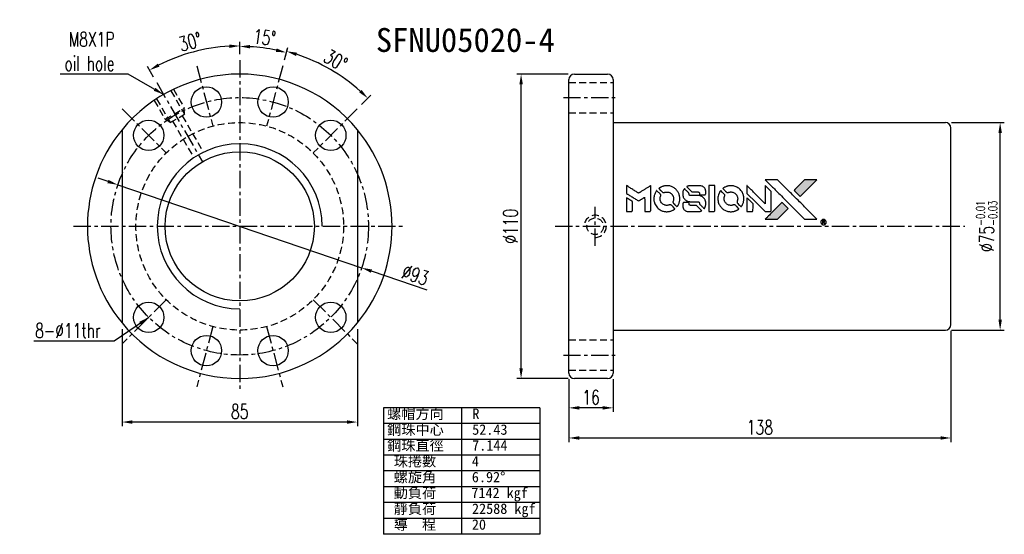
# Model space of a CAD drawing. Extents: x 37 to 392, y 65 to 251.
import ezdxf
from ezdxf.enums import TextEntityAlignment as Align

# ---------------------------------------------------------------- set-up
doc = ezdxf.new("R2010")
doc.units = 0
doc.header["$LTSCALE"] = 5
doc.header["$MEASUREMENT"] = 0
doc.header["$PDMODE"] = 1
doc.linetypes.add('CENTER', pattern=[2, 1.25, -0.25, 0.25, -0.25])
doc.linetypes.add('DASHED', pattern=[0.75, 0.5, -0.25])
doc.layers.get('0').update_dxf_attribs({"linetype": 'CONTINUOUS'})
doc.layers.get('DEFPOINTS').update_dxf_attribs({"linetype": 'CONTINUOUS'})
for name, color, linetype in [('CHA', 2, 'CONTINUOUS'), ('CL', 1, 'CENTER'), ('DIM', 4, 'CONTINUOUS'), ('HID', 2, 'DASHED'), ('OUT', 3, 'CONTINUOUS')]:
    doc.layers.add(name, color=color, linetype=linetype)
doc.styles.add('DIM-7', font='SIMPLEX.shx', dxfattribs={"width": 0.7, "bigfont": 'chineset.shx'})
doc.styles.add('T', font='kaiu.ttf')
doc.dimstyles.new('CNS', dxfattribs={"dimtxt": 3.5, "dimasz": 2.5, "dimexe": 1, "dimexo": 1.5, "dimgap": 0.09, "dimtad": 0, "dimdsep": 46, "dimtxsty": 'DIM-7', "dimcen": 0.09, "dimclrd": 1, "dimclre": 1, "dimclrt": 4, "dimadec": 0, "dimazin": 0, "dimtfac": 1, "dimtix": 1, "dimtmove": 2, "dimatfit": 3, "dimfxl": 1, "dimtvp": 0.971429, "dimtolj": 1, "dimarcsym": 0})

# ---------------------------------------------------------------- blocks, each defined once
blk = doc.blocks.new('*D0')
at = {"layer": 'DEFPOINTS', "color": 0, "transparency": 16777216}
for p in [(73.77, 141.04), (158.77, 141.04), (73.77, 105.24)]:
    blk.add_point(p, dxfattribs=at)
at = {"layer": 'DIM', "color": 7, "lineweight": -2, "transparency": 16777216}
for p, q in [((73.77, 138.79), (73.77, 103.74)), ((158.77, 138.79), (158.77, 103.74)), ((155.02, 105.24), (77.52, 105.24))]:
    blk.add_line(p, q, dxfattribs=at)
at = {"layer": 'DIM', "color": 7, "transparency": 16777216}
for points in [[(77.52, 105.86), (77.52, 104.61), (73.77, 105.24)], [(155.02, 105.86), (155.02, 104.61), (158.77, 105.24)]]:
    blk.add_solid(points, dxfattribs=at)
at = {"layer": 'DIM', "color": 7, "transparency": 16777216, "insert": (116.27, 109.06), "char_height": 5.25, "attachment_point": 5, "style": 'DIM-7'}
blk.add_mtext('\\A1;85', dxfattribs=at)
blk = doc.blocks.new('*D2')
at = {"layer": 'DEFPOINTS', "color": 0, "transparency": 16777216}
for p in [(217.89, 230.95), (237.15, 230.95), (237.15, 120.95)]:
    blk.add_point(p, dxfattribs=at)
at = {"layer": 'DIM', "color": 7, "lineweight": -2, "transparency": 16777216}
for p, q in [((234.9, 230.95), (216.39, 230.95)), ((217.89, 124.7), (217.89, 227.2)), ((234.9, 120.95), (216.39, 120.95))]:
    blk.add_line(p, q, dxfattribs=at)
at = {"layer": 'DIM', "color": 7, "transparency": 16777216}
for points in [[(217.27, 227.2), (218.52, 227.2), (217.89, 230.95)], [(217.27, 124.7), (218.52, 124.7), (217.89, 120.95)]]:
    blk.add_solid(points, dxfattribs=at)
at = {"layer": 'DIM', "color": 7, "transparency": 16777216, "insert": (214.07, 175.95), "char_height": 5.25, "attachment_point": 5, "rotation": 90, "style": 'DIM-7'}
blk.add_mtext('\\A1;%%c110', dxfattribs=at)
blk = doc.blocks.new('*D1')
at = {"layer": 'DEFPOINTS', "color": 0, "transparency": 16777216}
for p in [(373.15, 140.45), (235.15, 122.95), (373.15, 99.48)]:
    blk.add_point(p, dxfattribs=at)
at = {"layer": 'DIM', "color": 7, "lineweight": -2, "transparency": 16777216}
for p, q in [((373.15, 138.2), (373.15, 97.98)), ((235.15, 120.7), (235.15, 97.98)), ((238.9, 99.48), (369.4, 99.48))]:
    blk.add_line(p, q, dxfattribs=at)
at = {"layer": 'DIM', "color": 7, "transparency": 16777216}
for points in [[(238.9, 100.11), (238.9, 98.86), (235.15, 99.48)], [(369.4, 100.11), (369.4, 98.86), (373.15, 99.48)]]:
    blk.add_solid(points, dxfattribs=at)
at = {"layer": 'DIM', "color": 7, "transparency": 16777216, "insert": (304.15, 103.31), "char_height": 5.25, "attachment_point": 5, "style": 'DIM-7'}
blk.add_mtext('\\A1;138', dxfattribs=at)
blk = doc.blocks.new('*D3')
at = {"layer": 'DEFPOINTS', "color": 0, "transparency": 16777216}
for p in [(371.15, 213.45), (390.92, 213.45), (371.15, 138.45)]:
    blk.add_point(p, dxfattribs=at)
at = {"layer": 'DIM', "color": 7, "lineweight": -2, "transparency": 16777216}
for p, q in [((373.4, 213.45), (392.42, 213.45)), ((390.92, 142.2), (390.92, 209.7)), ((373.4, 138.45), (392.42, 138.45))]:
    blk.add_line(p, q, dxfattribs=at)
at = {"layer": 'DIM', "color": 7, "transparency": 16777216}
for points in [[(390.3, 209.7), (391.55, 209.7), (390.92, 213.45)], [(390.3, 142.2), (391.55, 142.2), (390.92, 138.45)]]:
    blk.add_solid(points, dxfattribs=at)
at = {"layer": 'DIM', "color": 7, "transparency": 16777216, "insert": (386.05, 175.95), "char_height": 5.25, "attachment_point": 5, "rotation": 90, "style": 'DIM-7'}
blk.add_mtext('\\A1;%%c75{\\H3.15;\\S-0.01^ -0.03;}', dxfattribs=at)
blk = doc.blocks.new('*D4')
at = {"layer": 'DEFPOINTS', "color": 0, "transparency": 16777216}
for p in [(104.95, 240.13), (116.27, 235.95), (86.27, 227.91), (116.27, 175.95), (116.27, 115.95)]:
    blk.add_point(p, dxfattribs=at)
at = {"layer": 'DIM', "color": 7, "lineweight": -2, "transparency": 16777216}
for p, q in [((116.27, 238.2), (116.27, 242.62)), ((85.14, 229.86), (82.93, 233.69))]:
    blk.add_line(p, q, dxfattribs=at)
blk.add_arc((116.27, 175.95), 65.18, 93.2969, 116.7031, dxfattribs=at)
at = {"layer": 'DIM', "color": 7, "transparency": 16777216}
for points in [[(112.5, 241.64), (112.54, 240.39), (116.27, 241.12)], [(87.28, 233.62), (86.68, 234.72), (83.68, 232.39)]]:
    blk.add_solid(points, dxfattribs=at)
at = {"layer": 'DIM', "color": 7, "transparency": 16777216, "insert": (98.41, 242.6), "char_height": 5.25, "attachment_point": 5, "rotation": 15, "style": 'DIM-7'}
blk.add_mtext('\\A1;30°', dxfattribs=at)
blk = doc.blocks.new('*D5')
at = {"layer": 'DEFPOINTS', "color": 0, "transparency": 16777216}
for p in [(127.56, 239.96), (116.27, 235.95), (131.8, 233.9), (125.97, 212.17), (116.27, 115.95)]:
    blk.add_point(p, dxfattribs=at)
at = {"layer": 'DIM', "color": 7, "lineweight": -2, "transparency": 16777216}
for p, q in [((116.27, 238.2), (116.27, 242.45)), ((132.38, 236.08), (133.48, 240.18))]:
    blk.add_line(p, q, dxfattribs=at)
blk.add_arc((116.27, 175.95), 65, 78.3058, 86.6942, dxfattribs=at)
at = {"layer": 'DIM', "color": 7, "transparency": 16777216}
for points in [[(120, 240.22), (120.03, 241.47), (116.27, 240.95)], [(129.59, 240.21), (129.3, 238.99), (133.09, 238.74)]]:
    blk.add_solid(points, dxfattribs=at)
at = {"layer": 'DIM', "color": 7, "transparency": 16777216, "insert": (125.25, 244.19), "char_height": 5.25, "attachment_point": 5, "rotation": 352.5, "style": 'DIM-7'}
blk.add_mtext('\\A1;15°', dxfattribs=at)
blk = doc.blocks.new('*D6')
at = {"layer": 'DEFPOINTS', "color": 0, "transparency": 16777216}
for p in [(131.8, 233.9), (153.81, 229.56), (158.69, 218.37), (125.97, 212.17), (142.78, 202.46)]:
    blk.add_point(p, dxfattribs=at)
at = {"layer": 'DIM', "color": 7, "lineweight": -2, "transparency": 16777216}
for p, q in [((132.38, 236.08), (133.6, 240.61)), ((160.29, 219.96), (163.61, 223.29))]:
    blk.add_line(p, q, dxfattribs=at)
blk.add_arc((116.27, 175.95), 65.45, 48.2832, 71.7168, dxfattribs=at)
at = {"layer": 'DIM', "color": 7, "transparency": 16777216}
for points in [[(136.62, 237.49), (136.98, 238.69), (133.21, 239.17)], [(160.25, 225.26), (159.39, 224.35), (162.55, 222.23)]]:
    blk.add_solid(points, dxfattribs=at)
at = {"layer": 'DIM', "color": 7, "transparency": 16777216, "insert": (150.91, 235.94), "char_height": 5.25, "attachment_point": 5, "rotation": 330, "style": 'DIM-7'}
blk.add_mtext('\\A1;30°', dxfattribs=at)
blk = doc.blocks.new('*D7')
at = {"layer": 'DEFPOINTS', "color": 0, "transparency": 16777216}
for p in [(72.25, 190.93), (160.29, 160.97)]:
    blk.add_point(p, dxfattribs=at)
at = {"layer": 'DIM', "color": 7, "lineweight": -2, "transparency": 16777216}
for p, q in [((68.7, 192.13), (65.15, 193.34)), ((72.25, 190.93), (160.29, 160.97)), ((183.97, 152.91), (163.84, 159.76))]:
    blk.add_line(p, q, dxfattribs=at)
at = {"layer": 'DIM', "color": 7, "transparency": 16777216}
for points in [[(68.9, 192.73), (68.5, 191.54), (72.25, 190.93)], [(164.04, 160.35), (163.64, 159.17), (160.29, 160.97)]]:
    blk.add_solid(points, dxfattribs=at)
at = {"layer": 'DIM', "color": 7, "transparency": 16777216, "insert": (179.67, 158.41), "char_height": 5.25, "attachment_point": 5, "rotation": 341.2074, "style": 'DIM-7'}
blk.add_mtext('\\A1;∅93', dxfattribs=at)
blk = doc.blocks.new('*D8')
at = {"layer": 'DEFPOINTS', "color": 0, "transparency": 16777216}
for p in [(235.15, 122.95), (251.15, 122.95), (235.15, 110.37)]:
    blk.add_point(p, dxfattribs=at)
at = {"layer": 'DIM', "color": 7, "lineweight": -2, "transparency": 16777216}
for p, q in [((235.15, 120.7), (235.15, 108.87)), ((251.15, 120.7), (251.15, 108.87)), ((247.4, 110.37), (238.9, 110.37))]:
    blk.add_line(p, q, dxfattribs=at)
at = {"layer": 'DIM', "color": 7, "transparency": 16777216}
for points in [[(238.9, 110.99), (238.9, 109.74), (235.15, 110.37)], [(247.4, 110.99), (247.4, 109.74), (251.15, 110.37)]]:
    blk.add_solid(points, dxfattribs=at)
at = {"layer": 'DIM', "color": 7, "transparency": 16777216, "insert": (243.15, 114.19), "char_height": 5.25, "attachment_point": 5, "style": 'DIM-7'}
blk.add_mtext('\\A1;16', dxfattribs=at)

msp = doc.modelspace()

# ---------------------------------------------------------------- hatches: boundary and pattern name
at = {"linetype": 'Continuous'}
h = msp.add_hatch(color=0, dxfattribs=at)
h.dxf.hatch_style = 1
h.paths.add_polyline_path([(324.749, 192.805), (322.525, 192.804), (320.301, 192.803), (318.385, 190.874, 0.000288), (317.651, 190.133, 0.000479), (317.032, 189.508, 0.000013), (316.473, 188.941, 0.197177), (316.47, 188.932, 0.1112764), (316.471, 188.927, 0.0015954), (317.148, 188.242, 0.0005055), (317.571, 187.819), (318.673, 186.717), (321.711, 189.761)])
h.paths.add_polyline_path([(312.39, 180.444), (314.337, 182.391), (313.232, 183.496, 0.000476), (312.808, 183.919, 0.0015067), (312.121, 184.599, 0.2256647), (312.112, 184.599, 0.0011115), (311.182, 183.673, 0.0003511), (310.607, 183.096, 0.000108), (308.172, 180.652, 0.0006916), (306.941, 179.412, 0.0000771), (306.092, 178.553, 0.1975269), (306.079, 178.523, 0.2961744), (306.088, 178.51, 0.0041949), (307.177, 178.498, 0.0005293), (308.262, 178.497), (310.443, 178.497)])

# ---------------------------------------------------------------- linework, layer by layer
at = {"color": 0}
for points in [[(308.694, 190.129, -0.000056), (310.025, 188.796, -0.000021), (311.892, 186.925, -0.000021), (313.925, 184.887, -0.000025), (315.831, 182.976), (320.298, 178.497), (322.512, 178.503), (324.725, 178.508), (321.74, 181.513, 0.000274), (320.305, 182.957, 0.000123), (318.417, 184.853, 0.000121), (316.421, 186.855, 0.000165), (314.619, 188.661), (310.482, 192.803), (308.253, 192.803), (306.025, 192.803)], [(318.385, 190.874, 0.000288), (317.651, 190.133, 0.000479), (317.032, 189.507, 0.000013), (316.473, 188.941, 0.197177), (316.47, 188.932, 0.197497), (316.473, 188.924, 0.00004), (316.793, 188.6, 0.000836), (317.149, 188.242, 0.000505), (317.571, 187.819), (318.673, 186.717), (321.711, 189.761), (324.749, 192.805), (322.525, 192.804), (320.301, 192.803)], [(255.92, 189.24), (255.92, 187.824), (256.309, 187.587, -0.000297), (256.546, 187.441, -0.000037), (257.065, 187.123, -0.000043), (257.681, 186.746, -0.000036), (258.338, 186.343, 0.000044), (258.98, 185.949, 0.000063), (259.552, 185.599, 0.000035), (260.035, 185.303, 0.0009), (260.167, 185.223), (260.355, 185.108), (260.604, 185.261, 0.001175), (260.747, 185.35, 0.000208), (261.015, 185.516, 0.000225), (261.33, 185.712, 0.000203), (261.655, 185.915, -0.000711), (261.965, 186.108, -0.001119), (262.231, 186.272, -0.000263), (262.465, 186.416, -0.04589), (262.491, 186.429, -0.519312), (262.514, 186.413, -0.001914), (262.521, 186.034, -0.003124), (262.526, 185.408, -0.000285), (262.527, 183.848), (262.527, 181.253), (263.432, 181.253, 0.001727), (264.081, 181.256, 0.025279), (264.309, 181.269, 0.073886), (264.442, 181.304, 0.07426), (264.559, 181.376, 0.03264), (264.589, 181.405, 0.01784), (264.622, 181.443, 0.017712), (264.653, 181.485, 0.026854), (264.677, 181.524), (264.725, 181.614), (264.731, 186.14), (264.736, 190.665), (264.687, 190.633, -0.004595), (264.652, 190.61, -0.00016), (264.514, 190.525, -0.000298), (264.351, 190.423, -0.000208), (264.167, 190.31, 0.000986), (263.628, 189.974, 0.00025), (262.754, 189.428, 0.000268), (261.822, 188.844, 0.000436), (261.032, 188.347, -0.002932), (260.771, 188.185, -0.004718), (260.547, 188.05, -0.001113), (260.35, 187.935, -0.227179), (260.329, 187.933, -0.045982), (260.307, 187.944, -0.000145), (260.042, 188.106, -0.000825), (259.744, 188.29, -0.000517), (259.395, 188.506, 0.000056), (258.199, 189.25, 0.000289), (257.538, 189.66, 0.000481), (257.045, 189.965, 0.000418), (256.528, 190.283), (255.92, 190.657)], [(266.734, 188.707, 0.064158), (266.154, 187.62, 0.06356), (265.866, 186.418, 0.064004), (265.89, 185.19, 0.066747), (266.226, 184.026, 0.04321), (266.624, 183.299, 0.044737), (267.137, 182.659, 0.044901), (267.753, 182.123, 0.044184), (268.459, 181.703, 0.026293), (268.996, 181.478, 0.033344), (269.512, 181.331, 0.033227), (270.045, 181.253, 0.025815), (270.631, 181.238, 0.023119), (271.192, 181.278, 0.031044), (271.693, 181.369, 0.031337), (272.175, 181.521, 0.024258), (272.678, 181.743, 0.015622), (272.855, 181.839, 0.008495), (273.066, 181.966, 0.008415), (273.266, 182.097, 0.020814), (273.408, 182.202), (273.472, 182.253), (272.798, 182.934, 0.002843), (272.293, 183.439, 0.033917), (272.083, 183.619, 0.087906), (271.927, 183.698, 0.073302), (271.743, 183.725, 0.022047), (271.653, 183.721, 0.026465), (271.569, 183.709, 0.022233), (271.476, 183.687, 0.009985), (271.357, 183.649, -0.039011), (270.922, 183.541, -0.044398), (270.494, 183.507, -0.045096), (270.073, 183.55, -0.04265), (269.658, 183.667, -0.071154), (269.073, 183.99, -0.068827), (268.594, 184.466, -0.068713), (268.262, 185.056, -0.070507), (268.105, 185.708, -0.028605), (268.095, 185.988, -0.031418), (268.117, 186.258, -0.031044), (268.174, 186.526, -0.02668), (268.265, 186.799, 0.038913), (268.315, 186.96, 0.043732), (268.337, 187.121, 0.047754), (268.329, 187.269, 0.075756), (268.292, 187.389, 0.07294), (268.25, 187.452, 0.003456), (268.079, 187.638, 0.005023), (267.853, 187.874, 0.002422), (267.56, 188.171, 0.000819), (267.295, 188.438, 0.001349), (267.07, 188.662, 0.0001), (266.867, 188.862, 0.205335), (266.859, 188.865, 0.219821), (266.851, 188.862, 0.002494), (266.817, 188.819, 0.007089), (266.778, 188.768, 0.004494)], [(270.041, 190.613, 0.024131), (269.639, 190.551, 0.022344), (269.234, 190.45, 0.021883), (268.831, 190.31, 0.020884), (268.436, 190.134, 0.010669), (268.211, 190.016, 0.010389), (267.99, 189.888, 0.010913), (267.793, 189.762, 0.022227), (267.645, 189.653), (267.591, 189.609), (268.302, 188.91, 0.002452), (268.58, 188.64, 0.003628), (268.826, 188.406, 0.001662), (269.038, 188.209, 0.070159), (269.089, 188.173, 0.047671), (269.129, 188.158, 0.018624), (269.188, 188.144, 0.017921), (269.253, 188.133, 0.018804), (269.319, 188.127, 0.018255), (269.408, 188.125, 0.041312), (269.475, 188.132, 0.037164), (269.544, 188.15, 0.012342), (269.643, 188.187, -0.015101), (269.88, 188.274, -0.035998), (270.062, 188.321, -0.033244), (270.258, 188.343, -0.011249), (270.544, 188.349, -0.004059), (270.777, 188.347, -0.019693), (270.909, 188.34, -0.027943), (271.017, 188.324, -0.014411), (271.151, 188.292, -0.033089), (271.469, 188.183, -0.033887), (271.767, 188.033, -0.034021), (272.041, 187.846, -0.033942), (272.288, 187.623, -0.02816), (272.508, 187.367, -0.035032), (272.681, 187.106, -0.035269), (272.814, 186.824, -0.029196), (272.917, 186.509, -0.037862), (272.984, 186.145, -0.043657), (272.99, 185.793, -0.043064), (272.935, 185.441, -0.035184), (272.818, 185.078, 0.033699), (272.762, 184.906, 0.052815), (272.74, 184.752, 0.059167), (272.752, 184.61, 0.058972), (272.796, 184.474, 0.059208), (272.861, 184.369, 0.021125), (272.977, 184.236, 0.008691), (273.192, 184.016, 0.000851), (273.72, 183.496, 0.001873), (273.992, 183.231, 0.013884), (274.125, 183.11, 0.022355), (274.206, 183.045, 0.341453), (274.24, 183.047, 0.073011), (274.307, 183.121, 0.004587), (274.469, 183.37, 0.00748), (274.628, 183.627, 0.016837), (274.739, 183.828, 0.028606), (274.954, 184.318, 0.031352), (275.104, 184.814, 0.031004), (275.192, 185.331, 0.0268), (275.222, 185.88, 0.026698), (275.191, 186.462, 0.03002), (275.098, 187.015, 0.030357), (274.94, 187.547, 0.028554), (274.717, 188.067, 0.062944), (274.073, 189.033, 0.062206), (273.207, 189.812, 0.062448), (272.18, 190.352, 0.064355), (271.061, 190.615, 0.017377), (270.837, 190.63, 0.008369), (270.55, 190.634, 0.008367), (270.263, 190.629, 0.01757)], [(276.761, 189.408, 0.023289), (276.617, 189.185, 0.026845), (276.503, 188.959, 0.026047), (276.41, 188.716, 0.019751), (276.334, 188.442, 0.013249), (276.301, 188.287, 0.025169), (276.285, 188.16, 0.016532), (276.278, 188.002, 0.002937), (276.276, 187.706, 0.003317), (276.277, 187.443, 0.011808), (276.283, 187.274, 0.01777), (276.295, 187.147, 0.021476), (276.316, 187.028, 0.04325), (276.471, 186.531, 0.045753), (276.708, 186.077, 0.04649), (277.019, 185.68, 0.047672), (277.395, 185.351, 0.025315), (277.557, 185.247, 0.015208), (277.759, 185.139, 0.01512), (277.97, 185.043, 0.022488), (278.16, 184.972, 0.027857), (278.456, 184.895, 0.034138), (278.738, 184.858, 0.014286), (279.17, 184.844, 0.00124), (280.269, 184.841, -0.00103), (280.943, 184.84, -0.002552), (281.437, 184.835, -0.001594), (281.812, 184.828, -0.047676), (281.905, 184.817, -0.085307), (282.069, 184.752, -0.097789), (282.193, 184.637, -0.085947), (282.275, 184.472, -0.051339), (282.315, 184.255, 0.014634), (282.323, 184.181, 0.015028), (282.336, 184.108, 0.014927), (282.35, 184.045, 0.059415), (282.365, 184.009, 0.070595), (282.423, 183.93, 0.00028), (283.199, 183.144, 0.000111), (283.996, 182.34, 0.200239), (284.03, 182.325, 0.268906), (284.051, 182.338, 0.001866), (284.162, 182.532, 0.007532), (284.263, 182.719, 0.017818), (284.332, 182.862, 0.013256), (284.395, 183.019, 0.011636), (284.454, 183.187, 0.011528), (284.505, 183.359, 0.012303), (284.547, 183.53, 0.0423), (284.582, 183.796, 0.013657), (284.59, 184.194, 0.013857), (284.576, 184.596, 0.037428), (284.537, 184.878, 0.014927), (284.49, 185.066, 0.0122), (284.429, 185.264, 0.012518), (284.363, 185.449, 0.023062), (284.298, 185.596, 0.065961), (283.94, 186.124, 0.06055), (283.448, 186.559, 0.059676), (282.858, 186.868, 0.060497), (282.214, 187.028, 0.025683), (282.077, 187.037, 0.001528), (281.66, 187.044, 0.002124), (281.134, 187.049, 0.001173), (280.491, 187.05, -0.000809), (279.365, 187.052, -0.017164), (279.031, 187.065, -0.063931), (278.856, 187.1, -0.108429), (278.728, 187.177, -0.052941), (278.656, 187.262, -0.063675), (278.608, 187.355, -0.050562), (278.579, 187.474, -0.020337), (278.561, 187.641, 0.009897), (278.553, 187.743, 0.016482), (278.541, 187.829, 0.019019), (278.527, 187.896, 0.06043), (278.511, 187.939, 0.076267), (278.438, 188.037, 0.00054), (277.703, 188.765, 0.000307), (276.95, 189.507, 0.142594), (276.89, 189.54, 0.232419), (276.872, 189.535, 0.022995), (276.839, 189.505, 0.024627), (276.801, 189.462, 0.015407)], [(278.812, 190.622, 0.018538), (278.671, 190.604, 0.010695), (278.503, 190.573, 0.01068), (278.335, 190.533, 0.017678), (278.195, 190.492, 0.013849), (278.037, 190.435, 0.011814), (277.874, 190.366, 0.004513), (277.723, 190.296, 0.290035), (277.708, 190.273, 0.196418), (277.713, 190.26, 0.000124), (277.982, 189.985, 0.001477), (278.284, 189.68, 0.000898), (278.643, 189.32), (279.578, 188.386), (280.748, 188.38, -0.001471), (281.633, 188.373, -0.028714), (281.905, 188.354, -0.097073), (282.058, 188.303, -0.084199), (282.188, 188.197, -0.042698), (282.251, 188.113, -0.053912), (282.292, 188.026, -0.051004), (282.316, 187.928, -0.032967), (282.323, 187.811, 0.00807), (282.324, 187.751, 0.003023), (282.327, 187.668, 0.002994), (282.332, 187.577, 0.003629), (282.337, 187.491), (282.352, 187.291), (283.248, 187.291, 0.001618), (283.675, 187.292, 0.005206), (283.96, 187.297, 0.00535), (284.157, 187.305, 0.060675), (284.235, 187.318, 0.048484), (284.277, 187.335, 0.02389), (284.328, 187.365, 0.022812), (284.38, 187.402, 0.02462), (284.426, 187.444, 0.061781), (284.517, 187.556, 0.080179), (284.568, 187.679, 0.048561), (284.592, 187.853, 0.010021), (284.598, 188.164, 0.016602), (284.584, 188.582, 0.031409), (284.541, 188.916, 0.036474), (284.462, 189.206, 0.03439), (284.34, 189.488, 0.065928), (284.032, 189.932, 0.069066), (283.622, 190.272, 0.065697), (283.117, 190.501, 0.051559), (282.527, 190.615, 0.020904), (282.211, 190.629, 0.000451), (280.663, 190.634, 0.000419), (279.106, 190.636, 0.022759)], [(285.675, 185.951), (285.681, 181.264), (286.6, 181.264), (287.52, 181.264), (287.628, 181.32, 0.071429), (287.72, 181.385, 0.054799), (287.798, 181.478, 0.053585), (287.857, 181.588, 0.060698), (287.887, 181.704, 0.033975), (287.9, 181.897, 0.000112), (287.901, 184.28, 0.000726), (287.897, 186.613, 0.001084), (287.887, 188.653), (287.872, 190.638), (286.771, 190.638), (285.67, 190.638)], [(289.863, 188.699, 0.018008), (289.73, 188.497, 0.009842), (289.582, 188.239, 0.009807), (289.442, 187.973, 0.015716), (289.334, 187.739, 0.048467), (289.07, 186.901, 0.045841), (288.966, 186.011, 0.046006), (289.026, 185.12, 0.049638), (289.248, 184.279, 0.064819), (289.828, 183.185, 0.06695), (290.662, 182.29, 0.066691), (291.707, 181.644, 0.063505), (292.902, 181.283, 0.03135), (293.208, 181.251, 0.010439), (293.659, 181.241, 0.010391), (294.108, 181.251, 0.032408), (294.409, 181.283, 0.015696), (294.763, 181.356, 0.018095), (295.095, 181.448, 0.018551), (295.412, 181.561, 0.018352), (295.721, 181.699, 0.015568), (295.926, 181.806, 0.009832), (296.157, 181.944, 0.009795), (296.374, 182.084, 0.023727), (296.526, 182.198), (296.587, 182.249), (295.914, 182.932, 0.001528), (295.532, 183.318, 0.010022), (295.336, 183.507, 0.019586), (295.209, 183.615, 0.061865), (295.114, 183.673, 0.055054), (294.969, 183.719, 0.061607), (294.824, 183.73, 0.048725), (294.654, 183.706, 0.020221), (294.431, 183.642, -0.017722), (294.191, 183.571, -0.02685), (293.978, 183.529, -0.02759), (293.766, 183.511, -0.020233), (293.53, 183.513, -0.04793), (293.079, 183.578, -0.048386), (292.65, 183.729, -0.047866), (292.254, 183.96, -0.044964), (291.901, 184.267, -0.04333), (291.604, 184.635, -0.050921), (291.393, 185.029, -0.051473), (291.268, 185.454, -0.0459), (291.226, 185.912, -0.019014), (291.235, 186.134, -0.024114), (291.26, 186.338, -0.025081), (291.304, 186.531, -0.023892), (291.367, 186.722, 0.008624), (291.422, 186.873, 0.026486), (291.453, 186.977, 0.035074), (291.467, 187.067, 0.02756), (291.47, 187.165, 0.087163), (291.439, 187.322, 0.073291), (291.354, 187.47, 0.028074), (291.17, 187.681, 0.002594), (290.681, 188.175), (289.984, 188.871)], [(293.152, 190.613, 0.023681), (292.763, 190.553, 0.022402), (292.374, 190.457, 0.021929), (291.987, 190.323, 0.020503), (291.604, 190.153, 0.013745), (291.387, 190.039, 0.009767), (291.149, 189.899, 0.009658), (290.933, 189.759, 0.027804), (290.79, 189.652), (290.737, 189.607), (291.425, 188.919, 0.002053), (291.757, 188.588, 0.006738), (291.981, 188.374, 0.007826), (292.14, 188.231, 0.063909), (292.22, 188.176, 0.061532), (292.343, 188.133, 0.068674), (292.469, 188.122, 0.052072), (292.619, 188.146, 0.019648), (292.821, 188.21, -0.018366), (293.069, 188.288, -0.0288), (293.287, 188.335, -0.029061), (293.508, 188.356, -0.019155), (293.764, 188.356, -0.053809), (294.314, 188.275, -0.058833), (294.818, 188.079, -0.058566), (295.263, 187.77, -0.052525), (295.644, 187.356, -0.044733), (295.859, 187.005, -0.040573), (296.016, 186.609, -0.041123), (296.105, 186.199, -0.04951), (296.119, 185.805, -0.017369), (296.1, 185.62, -0.024255), (296.07, 185.457, -0.023787), (296.023, 185.296, -0.015798), (295.956, 185.115, 0.010631), (295.911, 185, 0.033653), (295.889, 184.921, 0.037806), (295.878, 184.845, 0.016307), (295.875, 184.742, 0.068179), (295.903, 184.544, 0.095747), (295.984, 184.384, 0.033418), (296.172, 184.171, 0.002133), (296.766, 183.589, 0.001452), (297.102, 183.264, 0.012393), (297.257, 183.122, 0.020479), (297.35, 183.048, 0.344362), (297.386, 183.049, 0.074287), (297.459, 183.131, 0.005454), (297.622, 183.384, 0.008391), (297.783, 183.65, 0.017097), (297.898, 183.866, 0.027375), (298.088, 184.311, 0.02835), (298.225, 184.769, 0.027723), (298.312, 185.249, 0.023913), (298.351, 185.76, 0.027047), (298.335, 186.373, 0.031685), (298.252, 186.949, 0.032425), (298.1, 187.498, 0.031013), (297.875, 188.031, 0.037914), (297.501, 188.662, 0.040153), (297.041, 189.216, 0.039834), (296.495, 189.694, 0.036173), (295.864, 190.096, 0.040752), (295.244, 190.368, 0.035885), (294.562, 190.549, 0.035491), (293.852, 190.633, 0.037615)], [(299.451, 189.261), (299.451, 187.838), (302.749, 184.546), (306.046, 181.254), (306.965, 181.259, 0.0008), (307.556, 181.263, 0.010795), (307.772, 181.27, 0.030495), (307.891, 181.284, 0.080372), (307.971, 181.312, 0.03816), (308.05, 181.362, 0.041799), (308.117, 181.422, 0.042486), (308.173, 181.492, 0.042078), (308.216, 181.571, 0.099276), (308.241, 181.683, 0.003302), (308.248, 182.14, 0.002586), (308.251, 182.941, 0.000204), (308.248, 185.071), (308.241, 188.483), (307.144, 189.577), (306.046, 190.671), (306.035, 187.392), (306.024, 184.113), (302.798, 187.356, 0.000253), (301.557, 188.602, 0.000412), (300.502, 189.659, 0.000041), (299.557, 190.603, 0.041338), (299.511, 190.641), (299.451, 190.684)], [(255.92, 183.747), (255.92, 181.253), (256.829, 181.253, 0.000842), (257.407, 181.254, 0.010591), (257.625, 181.26, 0.028995), (257.748, 181.273, 0.069543), (257.835, 181.299, 0.051063), (257.915, 181.348, 0.039932), (257.991, 181.415, 0.039414), (258.057, 181.495, 0.045845), (258.105, 181.58, 0.094811), (258.126, 181.667, 0.007124), (258.135, 181.911, 0.004713), (258.139, 182.329, 0.000534), (258.14, 183.276), (258.138, 184.894), (257.91, 185.035, 0.000828), (257.244, 185.446, 0.000879), (256.589, 185.846, 0.000048), (255.949, 186.236, 0.137596), (255.93, 186.241, 0.413028), (255.926, 186.237, 0.000016), (255.923, 185.508, 0.000623), (255.921, 184.703, 0.000374)], [(299.451, 183.736), (299.451, 181.252), (300.377, 181.258), (301.303, 181.264), (301.41, 181.331, 0.03146), (301.459, 181.365, 0.026444), (301.506, 181.408, 0.026444), (301.549, 181.455, 0.031457), (301.583, 181.504), (301.649, 181.611), (301.656, 182.841), (301.662, 184.07), (300.574, 185.145, 0.000745), (300.155, 185.557, 0.001228), (299.8, 185.903, 0.000087), (299.48, 186.214, 0.195134), (299.468, 186.219, 0.412117), (299.461, 186.212, 0.000048), (299.456, 185.489, 0.00109), (299.452, 184.688, 0.000653)], [(276.636, 184.558, 0.065483), (276.528, 184.504, 0.053271), (276.43, 184.421, 0.052018), (276.349, 184.317, 0.0556), (276.293, 184.201, 0.036839), (276.273, 184.125, 0.026922), (276.261, 184.039, 0.016905), (276.255, 183.919, 0.004317), (276.255, 183.725, 0.016369), (276.27, 183.321, 0.029936), (276.312, 182.994, 0.03418), (276.388, 182.705, 0.031327), (276.505, 182.421, 0.046935), (276.716, 182.073, 0.054053), (276.979, 181.788, 0.053701), (277.3, 181.565, 0.045364), (277.678, 181.4, 0.032479), (278.014, 181.313, 0.03386), (278.353, 181.271, 0.013578), (278.886, 181.257, 0.001155), (280.257, 181.259, 0.000413), (281.434, 181.266, 0.005008), (281.886, 181.273, 0.013199), (282.142, 181.286, 0.033956), (282.325, 181.313, 0.013909), (282.515, 181.36, 0.010864), (282.718, 181.421, 0.010938), (282.904, 181.486, 0.028702), (283.033, 181.543), (283.13, 181.593), (282.185, 182.551), (281.24, 183.509), (280.136, 183.508, -0.001504), (279.663, 183.509, -0.00328), (279.301, 183.513, -0.001901), (279.018, 183.519, -0.061333), (278.95, 183.529, -0.063621), (278.854, 183.57, -0.048633), (278.761, 183.636, -0.046769), (278.68, 183.722, -0.047961), (278.617, 183.821, -0.02678), (278.579, 183.905, -0.050957), (278.56, 183.976, -0.029398), (278.55, 184.072, -0.00401), (278.543, 184.274), (278.533, 184.6), (277.645, 184.6, 0.001061), (277.114, 184.598, 0.009147), (276.877, 184.592, 0.020721), (276.736, 184.581, 0.051619)], [(310.607, 183.096, 0.000108), (308.172, 180.652, 0.000692), (306.941, 179.411, 0.000077), (306.092, 178.553, 0.197527), (306.079, 178.523, 0.410182), (306.093, 178.509, 0.000493), (306.547, 178.503, 0.002424), (307.177, 178.498, 0.000529), (308.261, 178.497), (310.443, 178.497), (312.39, 180.444), (314.337, 182.391), (313.232, 183.496, 0.000476), (312.808, 183.919, 0.000789), (312.449, 184.276, 0.000035), (312.124, 184.597, 0.19758), (312.116, 184.6, 0.198396), (312.109, 184.597, 0.000019), (311.668, 184.159, 0.000582), (311.182, 183.673, 0.000351)], [(326.866, 178.42, 0.082374), (326.58, 178.29, 0.083404), (326.353, 178.075, 0.082663), (326.207, 177.796, 0.07897), (326.157, 177.48, 0.084941), (326.217, 177.127, 0.08953), (326.391, 176.821, 0.090743), (326.658, 176.598, 0.090193), (326.988, 176.484, 0.10067), (327.361, 176.501, 0.099454), (327.7, 176.663, 0.097736), (327.954, 176.946, 0.09365), (328.087, 177.309, 0.07584), (328.09, 177.587, 0.068415), (328.012, 177.865, 0.068328), (327.861, 178.111, 0.075277), (327.654, 178.299, 0.059367), (327.479, 178.387, 0.048986), (327.276, 178.439, 0.048519), (327.065, 178.45, 0.055347)], [(326.729, 177.458), (326.729, 176.9), (326.794, 176.9), (326.859, 176.9), (326.865, 177.136), (326.871, 177.371), (327.007, 177.377), (327.144, 177.384), (327.239, 177.235, -0.003356), (327.279, 177.171, -0.002757), (327.321, 177.103, -0.002784), (327.359, 177.039, -0.007382), (327.386, 176.993, 0.019487), (327.418, 176.94, 0.098302), (327.442, 176.915, 0.116932), (327.472, 176.904, 0.032798), (327.522, 176.9), (327.608, 176.9), (327.548, 177.004, 0.005748), (327.518, 177.054, 0.002522), (327.477, 177.119, 0.002495), (327.434, 177.188, 0.00334), (327.394, 177.25), (327.3, 177.393), (327.376, 177.432, 0.066516), (327.45, 177.484, 0.085926), (327.501, 177.549, 0.082934), (327.528, 177.63, 0.05747), (327.532, 177.726, 0.023576), (327.525, 177.783, 0.043538), (327.513, 177.828, 0.050891), (327.496, 177.865, 0.049897), (327.471, 177.899, 0.067884), (327.398, 177.959, 0.077412), (327.315, 177.994, 0.049266), (327.198, 178.011, 0.012208), (327.003, 178.016), (326.729, 178.016)], [(327.327, 177.839, -0.120545), (327.368, 177.787, -0.09136), (327.386, 177.716, -0.087576), (327.377, 177.64, -0.098026), (327.343, 177.575, -0.079907), (327.311, 177.547, -0.087697), (327.273, 177.531, -0.041371), (327.211, 177.522, -0.005557), (327.081, 177.516), (326.86, 177.509), (326.86, 177.697), (326.86, 177.885), (327.065, 177.885, -0.007471), (327.178, 177.883, -0.035301), (327.243, 177.877, -0.060486), (327.288, 177.863, -0.063546)]]:
    msp.add_lwpolyline(points, format="xyb", close=True, dxfattribs=at)
at = {"layer": 'CL', "color": 0}
for p, q in [((116.268, 235.946), (116.268, 115.946)), ((100.739, 233.902), (106.562, 212.168)), ((131.797, 233.902), (125.974, 212.168)), ((86.268, 227.908), (102.793, 199.286)), ((233.151, 222.446), (253.151, 222.446)), ((73.841, 218.373), (89.751, 202.463)), ((158.694, 218.373), (142.784, 202.463)), ((244.651, 168.946), (244.651, 182.946)), ((56.268, 175.946), (176.268, 175.946)), ((230.151, 175.946), (378.151, 175.946)), ((89.751, 149.43), (73.841, 133.52)), ((142.784, 149.43), (158.694, 133.52)), ((106.562, 139.724), (100.739, 117.991)), ((125.974, 139.724), (131.797, 117.991)), ((233.151, 129.446), (253.151, 129.446))]:
    msp.add_line(p, q, dxfattribs=at)
msp.add_circle((116.268, 175.946), 46.5, dxfattribs=at)
at = {"layer": 'DIM', "color": 0}
for p, q in [((224.623, 110.429), (168.189, 110.429)), ((168.189, 110.429), (168.189, 64.678)), ((196.406, 110.429), (196.406, 64.678)), ((224.623, 110.429), (224.623, 64.678)), ((224.623, 104.71), (168.189, 104.71)), ((224.623, 98.991), (168.189, 98.991)), ((224.623, 93.272), (168.189, 93.272)), ((224.623, 87.553), (168.189, 87.553)), ((224.623, 81.834), (168.189, 81.834)), ((224.623, 76.116), (168.189, 76.116)), ((224.623, 70.397), (168.189, 70.397)), ((224.623, 64.678), (168.189, 64.678))]:
    msp.add_line(p, q, dxfattribs=at)
for radius, start, end in [(55, 140.59943, 219.40057), (55, 320.59943, 39.40057), (29.785, 0, 270)]:
    msp.add_arc((116.268, 175.946), radius, start, end, dxfattribs=at)
at = {"layer": 'HID', "color": 0}
for p, q in [((235.151, 227.946), (251.151, 227.946)), ((91.439, 224.951), (96.366, 216.417)), ((92.305, 225.451), (96.232, 218.649)), ((85.377, 221.451), (89.304, 214.649)), ((86.243, 221.951), (91.17, 213.417)), ((89.304, 214.649), (96.232, 218.649)), ((96.366, 216.417), (96.232, 218.649)), ((235.151, 216.946), (251.151, 216.946)), ((91.17, 213.417), (89.304, 214.649)), ((91.17, 213.417), (96.366, 216.417)), ((92.036, 213.917), (99.677, 200.683)), ((95.5, 215.917), (103.141, 202.683)), ((235.151, 134.946), (251.151, 134.946)), ((235.151, 123.946), (251.151, 123.946))]:
    msp.add_line(p, q, dxfattribs=at)
for centre, radius in [((116.268, 175.946), 37.5), ((244.651, 175.946), 3)]:
    msp.add_circle(centre, radius, dxfattribs=at)
msp.add_arc((244.651, 175.946), 4, 270, 180, dxfattribs=at)
at = {"layer": 'OUT', "color": 0}
for p, q in [((235.151, 122.946), (235.151, 228.946)), ((237.151, 230.946), (249.151, 230.946)), ((251.151, 228.946), (251.151, 122.946)), ((251.151, 213.446), (371.151, 213.446)), ((73.768, 210.857), (73.768, 141.036)), ((158.768, 210.857), (158.768, 141.036)), ((373.151, 140.446), (373.151, 211.446)), ((251.151, 138.446), (371.151, 138.446)), ((249.151, 120.946), (237.151, 120.946))]:
    msp.add_line(p, q, dxfattribs=at)
for centre, radius in [((104.233, 220.862), 5.5), ((128.303, 220.862), 5.5), ((83.387, 208.827), 5.5), ((149.148, 208.827), 5.5), ((116.268, 175.946), 26.95), ((83.387, 143.066), 5.5), ((149.148, 143.066), 5.5), ((104.233, 131.031), 5.5), ((128.303, 131.031), 5.5)]:
    msp.add_circle(centre, radius, dxfattribs=at)
for centre, radius, start, end in [((116.268, 175.946), 55, 39.40057, 140.59943), ((237.151, 228.946), 2, 90, 180), ((249.151, 228.946), 2, 0, 90), ((371.151, 211.446), 2, 0, 90), ((116.268, 175.946), 55, 219.40057, 320.59943), ((371.151, 140.446), 2, 270, 0), ((237.151, 122.946), 2, 180, 270), ((249.151, 122.946), 2, 270, 0)]:
    msp.add_arc(centre, radius, start, end, dxfattribs=at)

# ---------------------------------------------------------------- texts
at = {"layer": 'CHA', "color": 0, "style": 'T'}
msp.add_text('SFNU05020-4', height=8.64, dxfattribs=at).set_placement((197.76, 243.267), align=Align.MIDDLE)
at = {"layer": 'DIM', "color": 0, "style": 'T'}
for s, p in [('螺帽方向', (169.514, 106.369)), ('R', (200.291, 106.369)), ('鋼珠中心', (169.514, 100.65)), ('52.43', (200.223, 100.65)), ('鋼珠直徑', (169.514, 94.931)), ('7.144', (200.211, 94.931)), ('珠捲數', (171.895, 89.213)), ('4', (200.112, 89.213)), ('螺旋角', (171.895, 83.494)), ('6.92%%D', (200.112, 83.494)), ('動負荷', (171.895, 77.775)), ('7142 kgf', (199.936, 77.775)), ('靜負荷', (171.895, 72.056)), ('22588 kgf', (200.161, 72.056)), ('導  程', (171.895, 66.337)), ('20', (200.112, 66.337))]:
    msp.add_text(s, height=3.75, dxfattribs=at).set_placement(p)
at = {"layer": 'DIM', "color": 0, "char_height": 5.25, "attachment_point": 6, "style": 'DIM-7'}
for s, insert in [('\\A1;M8X1P\\Poil hole', (71.057, 239.147)), ('8-%%c11thr', (66.014, 138.295))]:
    msp.add_mtext(s, dxfattribs=dict(at, insert=insert))

# ---------------------------------------------------------------- dimensions: what is measured, and where the dimension line sits
at = {"layer": 'DIM', "color": 0}
for base, line1, line2, picture, middle in [((104.95, 240.134), ((86.268, 227.908), (116.268, 175.946)), ((116.268, 235.946), (116.268, 115.946)), '*D4', (98.409, 242.598)), ((127.556, 239.963), ((116.268, 235.946), (116.268, 115.946)), ((131.797, 233.902), (125.974, 212.168)), '*D5', (125.252, 244.186)), ((153.808, 229.56), ((158.694, 218.373), (142.784, 202.463)), ((131.797, 233.902), (125.974, 212.168)), '*D6', (150.905, 235.94))]:
    dim = msp.add_angular_dim_2l(base=base, line1=line1, line2=line2, dimstyle='CNS', override={"dimscale": 1.5, "dimgap": 0.8, "dimtad": 1, "dimclrd": 7, "dimclre": 7, "dimclrt": 7, "dimadec": 2, "dimazin": 2, "dimtmove": 1}, dxfattribs=at)
    dim.commit()
    dim.dimension.update_dxf_attribs({"geometry": picture, "text_midpoint": middle})
for base, p1, p2, override, picture, middle in [((217.891, 230.946), (237.151, 120.946), (237.151, 230.946), {"dimscale": 1.5, "dimgap": 0.8, "dimtad": 1, "dimclrd": 7, "dimclre": 7, "dimclrt": 7, "dimadec": 2, "dimazin": 2, "dimtmove": 1}, '*D2', (214.066, 175.946)), ((390.921, 213.446), (371.151, 138.446), (371.151, 213.446), {"dimscale": 1.5, "dimgap": 0.8, "dimtad": 1, "dimclrd": 7, "dimclre": 7, "dimclrt": 7, "dimtol": 1, "dimtp": -0.01, "dimtm": 0.03, "dimtfac": 0.6, "dimtmove": 0}, '*D3', (386.046, 175.946))]:
    dim = msp.add_linear_dim(base=base, p1=p1, p2=p2, angle=90, text='%%c<>', dimstyle='CNS', override=override, dxfattribs=at)
    dim.commit()
    dim.dimension.update_dxf_attribs({"geometry": picture, "text_midpoint": middle})
dim = msp.add_diameter_dim_2p(p1=(72.247, 190.926), p2=(160.289, 160.966), dimstyle='CNS', override={"dimscale": 1.5, "dimgap": 0.8, "dimtad": 1, "dimclrd": 7, "dimclre": 7, "dimclrt": 7, "dimadec": 2, "dimazin": 2, "dimtmove": 1}, dxfattribs=at)
dim.commit()
dim.dimension.update_dxf_attribs({"geometry": '*D7', "text_midpoint": (178.442, 154.789), "dimtype": 163})
dim = msp.add_linear_dim(base=(73.768, 105.24), p1=(158.768, 141.036), p2=(73.768, 141.036), angle=180, dimstyle='CNS', override={"dimscale": 1.5, "dimgap": 0.8, "dimtad": 1, "dimclrd": 7, "dimclre": 7, "dimclrt": 7, "dimadec": 2, "dimazin": 2, "dimtmove": 1}, dxfattribs=at)
dim.commit()
dim.dimension.update_dxf_attribs({"geometry": '*D0', "text_midpoint": (116.268, 109.065)})
for base, p1, p2, picture, middle in [((373.151, 99.48), (235.151, 122.946), (373.151, 140.446), '*D1', (304.151, 103.305)), ((235.151, 110.366), (251.151, 122.946), (235.151, 122.946), '*D8', (243.151, 114.191))]:
    dim = msp.add_linear_dim(base=base, p1=p1, p2=p2, dimstyle='CNS', override={"dimscale": 1.5, "dimgap": 0.8, "dimtad": 1, "dimclrd": 7, "dimclre": 7, "dimclrt": 7, "dimadec": 2, "dimazin": 2, "dimtmove": 1}, dxfattribs=at)
    dim.commit()
    dim.dimension.update_dxf_attribs({"geometry": picture, "text_midpoint": middle})

# ---------------------------------------------------------------- leaders
at = {"layer": 'DIM', "color": 0, "annotation_type": 0, "has_hookline": 1, "hookline_direction": 1}
for points, text_width in [([(88.768, 223.578), (76.007, 230.947), (72.257, 230.947)], 19.6), ([(83.387, 143.066), (70.964, 134.47), (67.214, 134.47)], 24.15)]:
    msp.add_leader(points, dimstyle='CNS', override={"dimscale": 1.5, "dimgap": 0.8, "dimtad": 1, "dimclrd": 7, "dimclre": 7, "dimclrt": 7, "dimadec": 2, "dimazin": 2, "dimtmove": 1}, dxfattribs=dict(at, text_width=text_width))

doc.saveas('drawing.dxf')
